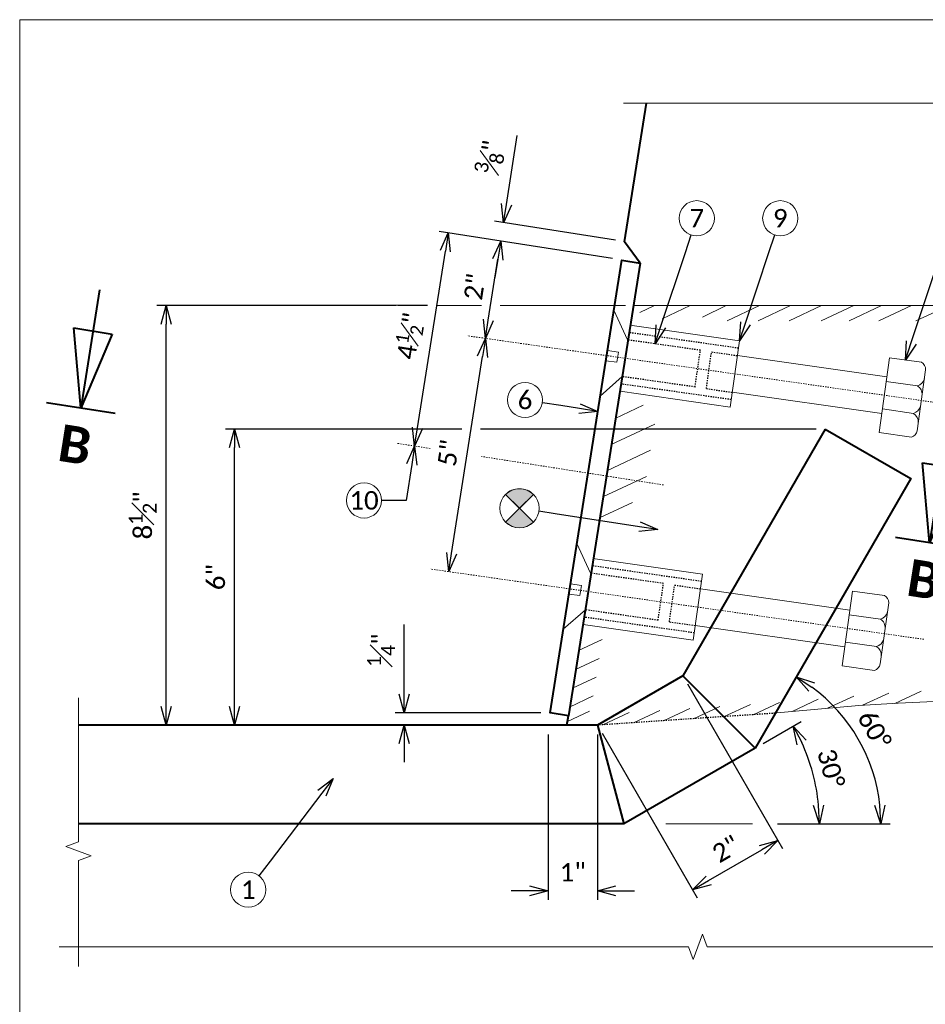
# Model space of a CAD drawing. Header units: metres. Extents: x -138 to 797, y -50 to 519.
# Tile 168 of 256: x -113 to -39, y 439 to 519. Entities that reach past the tile are written whole.
import ezdxf
from ezdxf import colors
from ezdxf.entities.mleader import LeaderData, LeaderLine
from ezdxf.enums import TextEntityAlignment as Align
from ezdxf.math import Vec2, Vec3

# ---------------------------------------------------------------- set-up
doc = ezdxf.new("R2010")
doc.units = ezdxf.units.M
doc.header["$MEASUREMENT"] = 0
doc.linetypes.add('Wisdot2', pattern=[0.125, 0.0625, -0.0625])
doc.linetypes.add('Wisdot4', pattern=[0.28125, 0.125, -0.0625, 0.03125, -0.0625])
for name, color, linetype, lineweight in [('B_ANNO', 7, 'Continuous', 18), ('B_ANNO_BREAK', 7, 'Continuous', 18), ('B_ANNO_DIM', 7, 'Continuous', 18), ('B_ANNO_SYMB', 7, 'Continuous', 18), ('B_ANNO_TEXT', 7, 'Continuous', 18), ('B_CNTR', 1, 'Wisdot4', 18), ('B_DETAIL', 7, 'Continuous', 18), ('B_DETAIL_HIDDEN', 7, 'Wisdot2', 25), ('B_DETAIL_OBJ', 7, 'Continuous', 40)]:
    doc.layers.add(name, color=color, linetype=linetype, lineweight=lineweight)
doc.layers.add('B_ANNO_NOPLOT', color=47, linetype='Continuous', lineweight=18, plot=False)
doc.styles.add('Annotative', font='calibri.ttf', dxfattribs={"height": 0.0625})
doc.styles.get("Standard").update_dxf_attribs({"font": 'calibri.ttf'})
doc.styles.add('Title', font='calibrib.ttf', dxfattribs={"height": 0.125})
doc.dimstyles.new('Annotative', dxfattribs={"dimscale": 0, "dimtxt": 0.0625, "dimasz": 0.0625, "dimexe": 0.03125, "dimexo": 0.03125, "dimgap": 0.03125, "dimtad": 1, "dimdec": 3, "dimzin": 3, "dimdsep": 46, "dimlunit": 4, "dimtxsty": 'Standard', "dimblk": 'OPEN30', "dimcen": 0.03125, "dimaunit": 1, "dimadec": 0, "dimazin": 3, "dimtfac": 0.75, "dimtdec": 3, "dimtofl": 0, "dimtmove": 0, "dimatfit": 3, "dimldrblk": 'OPEN30', "dimfxl": 1, "dimtfill": 1, "dimfrac": 1, "dimtolj": 1, "dimtzin": 0, "dimarcsym": 0})

# ---------------------------------------------------------------- blocks, each defined once
blk = doc.blocks.new('INS_JTSS_ATGRSDWK+SS_BASE')
at = {"layer": 'B_ANNO_NOPLOT', "flags": 128}
blk.add_lwpolyline([(0, 0), (0, 252), (323.9277, 252), (323.9277, 238.8552), (378, 238.8552), (378, 40.4996), (316.5708, 40.4996), (316.5708, 0)], close=True, dxfattribs=at)
at = {"style": 'Annotative'}
blk.add_attdef('DIM12', text='', height=1.5, rotation=90, dxfattribs=at).set_placement((9.8635, -92.4421), align=Align.MIDDLE_CENTER)
at = {"layer": 'B_ANNO_DIM', "lineweight": 30}
for tag, p in [('BAR1', (10.7294, -248.1165)), ('BAR3', (129.0984, -257.5272))]:
    blk.add_attdef(tag, text='', height=1.5, dxfattribs=at).set_placement(p, align=Align.TOP_LEFT)
at = {"layer": 'B_ANNO_DIM', "style": 'Annotative'}
for tag, p in [('BAR2', (96.1024, -274.8563)), ('BAR4', (122.9444, -296.1127))]:
    blk.add_attdef(tag, text='', height=1.5, dxfattribs=at).set_placement(p, align=Align.TOP_LEFT)
at = {"layer": 'B_ANNO_TEXT', "style": 'Annotative'}
for tag, p in [('SS', (321.0554, -84.683)), ('BID#', (275.9705, -312.1489))]:
    blk.add_attdef(tag, p, '', height=1.5, dxfattribs=at)
blk = doc.blocks.new('*U739')
at = {"layer": 'B_ANNO_NOPLOT', "flags": 128}
blk.add_lwpolyline([(0, 0), (0, 252), (323.9277, 252), (323.9277, 238.8552), (378, 238.8552), (378, 40.4996), (316.5708, 40.4996), (316.5708, 0)], close=True, dxfattribs=at)
blk = doc.blocks.new('stud - section A')
at = {"layer": 'B_CNTR', "ltscale": 0.75}
blk.add_line((15.214, -2.854), (-14.832, 1.873), dxfattribs=at)
at = {"layer": 'B_DETAIL'}
for p, q in [((-12.795, 5.318), (-13.996, -1.613)), ((-12.795, 5.318), (-11.712, 2.903)), ((-2.634, 2.696), (-11.521, 4.095)), ((-3.474, -2.657), (-2.634, 2.696)), ((-13.359, 2.068), (-12.466, 1.913)), ((-12.466, 1.913), (-12.605, 1.109)), ((-13.503, 1.236), (-12.605, 1.109)), ((-2.821, 1.502), (9.269, -0.398)), ((-12.181, -0.065), (-13.996, -1.613)), ((9.211, -0.771), (11.725, -1.163)), ((-3.474, -2.657), (-12.369, -1.254)), ((-3.287, -1.468), (8.808, -3.369)), ((8.868, -2.983), (11.378, -3.386))]:
    blk.add_line(p, q, dxfattribs=at)
at = {"layer": 'B_DETAIL', "flags": 128}
for points in [[(11.196, -5.316), (8.57, -4.904), (9.508, 1.139), (12.081, 0.744)], [(11.651, -4.803), (12.415, 0.14)]]:
    blk.add_lwpolyline(points, dxfattribs=at)
at = {"layer": 'B_DETAIL'}
for centre, radius, start, end in [((11.757, 0.17), 0.659, 357.39331, 60.52747), ((11.525, -0.385), 0.803, 284.40372, 345.37027), ((11.295, -1.843), 0.804, 353.67987, 57.70316), ((11.173, -2.598), 0.815, 284.61968, 344.83992), ((10.94, -4.073), 0.815, 354.2553, 57.49836), ((11.002, -4.686), 0.659, 287.13163, 349.80981)]:
    blk.add_arc(centre, radius, start, end, dxfattribs=at)
at = {"layer": 'B_DETAIL_HIDDEN', "ltscale": 0.5}
for p, q in [((-2.728, 2.1), (-11.618, 3.501)), ((-5.819, 1.979), (-11.712, 2.903)), ((-6.299, -0.994), (-5.819, 1.979)), ((-5.379, -1.138), (-4.921, 1.834)), ((-4.921, 1.834), (-2.821, 1.502)), ((-3.381, -2.062), (-12.271, -0.664)), ((-6.299, -0.994), (-12.181, -0.065)), ((-5.379, -1.138), (-3.287, -1.468))]:
    blk.add_line(p, q, dxfattribs=at)
blk = doc.blocks.new('*U63')
at = {"layer": 'B_ANNO', "lineweight": 40}
for p, q in [((0, 6.353), (0, 1.5)), ((-0.79125, 4.665), (0.79125, 4.665)), ((0, 1.5), (-0.79125, 4.665)), ((0.79125, 4.665), (0, 1.5)), ((1.404, 1.5), (-1.404, 1.5))]:
    blk.add_line(p, q, dxfattribs=at)
at = {"style": 'Title'}
blk.add_attdef('A', text='', height=1.5, dxfattribs=at).set_placement((0, 0), align=Align.MIDDLE_CENTER)
blk = doc.blocks.new('_Open30')
at = {"color": 0, "linetype": 'ByBlock', "lineweight": -2}
for p, q in [((-1, 0.268), (0, 0)), ((0, 0), (-1, -0.268)), ((0, 0), (-1, 0))]:
    blk.add_line(p, q, dxfattribs=at)
blk = doc.blocks.new('*D5752')
at = {"layer": 'B_ANNO_DIM', "color": 0, "lineweight": -2, "transparency": 16777216}
for p, q in [((35.851, 218.804), (16.673, 218.804)), ((64.566, 218.804), (37.351, 218.804)), ((17.423, 196.304), (17.423, 217.304))]:
    blk.add_line(p, q, dxfattribs=at)
at = {"layer": 'Defpoints', "color": 0, "transparency": 16777216}
for p in [(17.423, 218.804), (65.316, 218.804), (17.423, 194.804)]:
    blk.add_point(p, dxfattribs=at)
at = {"layer": 'B_ANNO_DIM', "color": 0, "lineweight": -2, "transparency": 16777216, "xscale": 1.5, "yscale": 1.5, "zscale": 1.5}
for p, rotation in [((17.423, 218.804), 90), ((17.423, 194.804), 270)]:
    blk.add_blockref('_Open30', p, dxfattribs=dict(at, rotation=rotation))
at = {"layer": 'B_ANNO_DIM', "color": 0, "transparency": 16777216, "insert": (15.905, 206.804), "char_height": 1.5, "attachment_point": 5, "rotation": 90, "bg_fill": 3, "box_fill_scale": 1.25, "bg_fill_color": 256, "bg_fill_true_color": 13158600, "bg_fill_transparency": 0}
blk.add_mtext('\\A1;6"', dxfattribs=at)
blk = doc.blocks.new('*D5730')
at = {"layer": 'B_ANNO_DIM', "color": 0, "lineweight": -2, "transparency": 16777216}
for p, q in [((33.064, 228.816), (11.119, 228.816)), ((11.869, 196.304), (11.869, 227.316))]:
    blk.add_line(p, q, dxfattribs=at)
at = {"layer": 'Defpoints', "color": 0, "transparency": 16777216}
for p in [(11.869, 228.816), (33.814, 228.816), (11.869, 194.804)]:
    blk.add_point(p, dxfattribs=at)
at = {"layer": 'B_ANNO_DIM', "color": 0, "lineweight": -2, "transparency": 16777216, "xscale": 1.5, "yscale": 1.5, "zscale": 1.5}
for p, rotation in [((11.869, 228.816), 90), ((11.869, 194.804), 270)]:
    blk.add_blockref('_Open30', p, dxfattribs=dict(at, rotation=rotation))
at = {"layer": 'B_ANNO_DIM', "color": 0, "transparency": 16777216, "insert": (9.976, 211.81), "char_height": 1.5, "attachment_point": 5, "rotation": 90, "bg_fill": 3, "box_fill_scale": 1.25, "bg_fill_color": 256, "bg_fill_true_color": 13158600, "bg_fill_transparency": 0}
blk.add_mtext('\\A1;8{\\H0.75x;\\S1#2;}"', dxfattribs=at)
blk = doc.blocks.new('*D5658')
at = {"layer": 'B_ANNO_DIM', "color": 0, "lineweight": -2, "transparency": 16777216}
for p, q in [((31.179, 197.304), (31.179, 202.966)), ((42.249, 195.804), (30.429, 195.804)), ((31.179, 193.304), (31.179, 191.804))]:
    blk.add_line(p, q, dxfattribs=at)
at = {"layer": 'Defpoints', "color": 0, "transparency": 16777216}
for p in [(31.179, 195.804), (42.999, 195.804), (31.179, 194.804)]:
    blk.add_point(p, dxfattribs=at)
at = {"layer": 'B_ANNO_DIM', "color": 0, "lineweight": -2, "transparency": 16777216, "xscale": 1.5, "yscale": 1.5, "zscale": 1.5}
for p, rotation in [((31.179, 195.804), 270), ((31.179, 194.804), 90)]:
    blk.add_blockref('_Open30', p, dxfattribs=dict(at, rotation=rotation))
at = {"layer": 'B_ANNO_DIM', "color": 0, "transparency": 16777216, "insert": (29.3, 200.885), "char_height": 1.5, "attachment_point": 5, "rotation": 90, "bg_fill": 3, "box_fill_scale": 1.25, "bg_fill_color": 256, "bg_fill_true_color": 13158600, "bg_fill_transparency": 0}
blk.add_mtext('\\A1;{\\H0.75x;\\S1#4;}"', dxfattribs=at)
blk = doc.blocks.new('*D5776')
at = {"layer": 'B_ANNO_DIM', "color": 0, "lineweight": -2, "transparency": 16777216}
for p, q in [((42.84, 194.054), (42.84, 180.627)), ((46.84, 194.054), (46.84, 180.627)), ((41.34, 181.377), (39.84, 181.377)), ((48.34, 181.377), (49.84, 181.377))]:
    blk.add_line(p, q, dxfattribs=at)
at = {"layer": 'Defpoints', "color": 0, "transparency": 16777216}
for p in [(42.84, 194.804), (46.84, 194.804), (46.84, 181.377)]:
    blk.add_point(p, dxfattribs=at)
at = {"layer": 'B_ANNO_DIM', "color": 0, "lineweight": -2, "transparency": 16777216, "xscale": 1.5, "yscale": 1.5, "zscale": 1.5}
blk.add_blockref('_Open30', (42.84, 181.377), dxfattribs=at)
at = {"layer": 'B_ANNO_DIM', "color": 0, "lineweight": -2, "transparency": 16777216, "xscale": 1.5, "yscale": 1.5, "zscale": 1.5, "rotation": 180}
blk.add_blockref('_Open30', (46.84, 181.377), dxfattribs=at)
at = {"layer": 'B_ANNO_DIM', "color": 0, "transparency": 16777216, "insert": (44.84, 182.879), "char_height": 1.5, "attachment_point": 5, "bg_fill": 3, "box_fill_scale": 1.25, "bg_fill_color": 256, "bg_fill_true_color": 13158600, "bg_fill_transparency": 0}
blk.add_mtext('\\A1;1"', dxfattribs=at)
blk = doc.blocks.new('*D5763')
at = {"layer": 'B_ANNO_DIM', "color": 0, "lineweight": -2, "transparency": 16777216}
for p, q in [((48.071, 232.624), (34.003, 234.838)), ((32.256, 218.912), (34.511, 233.24))]:
    blk.add_line(p, q, dxfattribs=at)
at = {"layer": 'Defpoints', "color": 0, "transparency": 16777216}
for p in [(34.744, 234.721), (48.812, 232.508), (32.023, 217.43)]:
    blk.add_point(p, dxfattribs=at)
at = {"layer": 'B_ANNO_DIM', "color": 0, "lineweight": -2, "transparency": 16777216, "xscale": 1.5, "yscale": 1.5, "zscale": 1.5}
for p, rotation in [((34.744, 234.721), 81.05764922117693), ((32.023, 217.43), 261.0576492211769)]:
    blk.add_blockref('_Open30', p, dxfattribs=dict(at, rotation=rotation))
at = {"layer": 'B_ANNO_DIM', "color": 0, "transparency": 16777216, "insert": (31.595, 226.357), "char_height": 1.5, "attachment_point": 5, "rotation": 81.05765, "bg_fill": 3, "box_fill_scale": 1.25, "bg_fill_color": 256, "bg_fill_true_color": 13158600, "bg_fill_transparency": 0}
blk.add_mtext('\\A1;4{\\H0.7x;\\S1#2;}"', dxfattribs=at)
blk = doc.blocks.new('*D5808')
at = {"layer": 'B_ANNO_DIM', "color": 0, "lineweight": -2, "transparency": 16777216}
blk.add_line((35.016, 208.731), (37.525, 224.679), dxfattribs=at)
at = {"layer": 'Defpoints', "color": 0, "transparency": 16777216}
for p in [(37.758, 226.161), (37.758, 226.161), (34.783, 207.249)]:
    blk.add_point(p, dxfattribs=at)
at = {"layer": 'B_ANNO_DIM', "color": 0, "lineweight": -2, "transparency": 16777216, "xscale": 1.5, "yscale": 1.5, "zscale": 1.5}
for p, rotation in [((37.758, 226.161), 81.05764922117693), ((34.783, 207.249), 261.0576492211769)]:
    blk.add_blockref('_Open30', p, dxfattribs=dict(at, rotation=rotation))
at = {"layer": 'B_ANNO_DIM', "color": 0, "transparency": 16777216, "insert": (34.767, 216.869), "char_height": 1.5, "attachment_point": 5, "rotation": 81.05765, "bg_fill": 3, "box_fill_scale": 1.25, "bg_fill_color": 256, "bg_fill_true_color": 13158600, "bg_fill_transparency": 0}
blk.add_mtext('\\A1;5"', dxfattribs=at)
blk = doc.blocks.new('*D5698')
at = {"layer": 'B_ANNO_DIM', "color": 0, "lineweight": -2, "transparency": 16777216}
blk.add_line((37.992, 227.643), (38.767, 232.57), dxfattribs=at)
at = {"layer": 'Defpoints', "color": 0, "transparency": 16777216}
for p in [(39, 234.052), (39, 234.052), (37.758, 226.161)]:
    blk.add_point(p, dxfattribs=at)
at = {"layer": 'B_ANNO_DIM', "color": 0, "lineweight": -2, "transparency": 16777216, "xscale": 1.5, "yscale": 1.5, "zscale": 1.5}
for p, rotation in [((39, 234.052), 81.05764922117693), ((37.758, 226.161), 261.0576492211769)]:
    blk.add_blockref('_Open30', p, dxfattribs=dict(at, rotation=rotation))
at = {"layer": 'B_ANNO_DIM', "color": 0, "transparency": 16777216, "insert": (36.89, 230.341), "char_height": 1.5, "attachment_point": 5, "rotation": 81.05765, "bg_fill": 3, "box_fill_scale": 1.25, "bg_fill_color": 256, "bg_fill_true_color": 13158600, "bg_fill_transparency": 0}
blk.add_mtext('\\A1;2"', dxfattribs=at)
blk = doc.blocks.new('*D5828')
at = {"layer": 'B_ANNO_DIM', "color": 0, "lineweight": -2, "transparency": 16777216}
for p, q in [((39.467, 237.02), (40.347, 242.613)), ((48.306, 234.111), (38.493, 235.655)), ((38.767, 232.57), (38.534, 231.088))]:
    blk.add_line(p, q, dxfattribs=at)
at = {"layer": 'Defpoints', "color": 0, "transparency": 16777216}
for p in [(39.234, 235.539), (39, 234.052), (49.047, 233.994)]:
    blk.add_point(p, dxfattribs=at)
at = {"layer": 'B_ANNO_DIM', "color": 0, "lineweight": -2, "transparency": 16777216, "xscale": 1.5, "yscale": 1.5, "zscale": 1.5}
for p, rotation in [((39.234, 235.539), 261.0576492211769), ((39, 234.052), 81.0576492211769)]:
    blk.add_blockref('_Open30', p, dxfattribs=dict(at, rotation=rotation))
at = {"layer": 'B_ANNO_DIM', "color": 0, "transparency": 16777216, "insert": (38.144, 240.853), "char_height": 1.5, "attachment_point": 5, "rotation": 81.05765, "bg_fill": 3, "box_fill_scale": 1.25, "bg_fill_color": 256, "bg_fill_true_color": 13158600, "bg_fill_transparency": 0}
blk.add_mtext('\\A1;{\\H0.75x;\\S3#8;}"', dxfattribs=at)
blk = doc.blocks.new('*D5708')
at = {"layer": 'B_ANNO_DIM', "color": 0, "lineweight": -2, "transparency": 16777216}
for p, q in [((54.139, 198.154), (61.855, 184.799)), ((47.215, 194.154), (54.931, 180.799)), ((55.855, 182.199), (60.181, 184.698))]:
    blk.add_line(p, q, dxfattribs=at)
at = {"layer": 'Defpoints', "color": 0, "transparency": 16777216}
for p in [(53.764, 198.804), (46.84, 194.804), (61.48, 185.448)]:
    blk.add_point(p, dxfattribs=at)
at = {"layer": 'B_ANNO_DIM', "color": 0, "lineweight": -2, "transparency": 16777216, "xscale": 1.5, "yscale": 1.5, "zscale": 1.5}
for p, rotation in [((61.48, 185.448), 30.01505856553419), ((54.556, 181.448), 210.0150585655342)]:
    blk.add_blockref('_Open30', p, dxfattribs=dict(at, rotation=rotation))
at = {"layer": 'B_ANNO_DIM', "color": 0, "transparency": 16777216, "insert": (57.264, 184.754), "char_height": 1.5, "attachment_point": 5, "rotation": 30.01506, "bg_fill": 3, "box_fill_scale": 1.25, "bg_fill_color": 256, "bg_fill_true_color": 13158600, "bg_fill_transparency": 0}
blk.add_mtext('\\A1;2"', dxfattribs=at)
blk = doc.blocks.new('*D5778')
at = {"layer": 'B_ANNO_DIM', "color": 0, "lineweight": -2, "transparency": 16777216}
blk.add_line((60.274, 193.319), (63.368, 195.105), dxfattribs=at)
blk.add_arc((48.988, 186.804), 15.853, 5.42316, 24.57402, dxfattribs=at)
at = {"layer": 'Defpoints', "color": 0, "transparency": 16777216}
for p in [(59.624, 192.944), (55.118, 190.343), (61.749, 186.804), (66.297, 186.804)]:
    blk.add_point(p, dxfattribs=at)
at = {"layer": 'B_ANNO_DIM', "color": 0, "lineweight": -2, "transparency": 16777216, "xscale": 1.5, "yscale": 1.5, "zscale": 1.5}
for p, rotation in [((62.718, 194.73), 117.2856033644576), ((64.842, 186.804), 272.7115786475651)]:
    blk.add_blockref('_Open30', p, dxfattribs=dict(at, rotation=rotation))
at = {"layer": 'B_ANNO_DIM', "color": 0, "transparency": 16777216, "insert": (65.768, 191.3), "char_height": 1.5, "attachment_point": 5, "rotation": 284.99859, "bg_fill": 3, "box_fill_scale": 1.25, "bg_fill_color": 256, "bg_fill_true_color": 13158600, "bg_fill_transparency": 0}
blk.add_mtext('\\A1;30°', dxfattribs=at)
at = {"layer": 'Defpoints', "color": 0, "transparency": 16777216}
blk.add_point((64.601, 189.556), dxfattribs=at)
blk = doc.blocks.new('circle half diag solid')
at = {"layer": 'B_ANNO_SYMB'}
h = blk.add_hatch(color=256, dxfattribs=at)
h.dxf.hatch_style = 1
h.paths.add_polyline_path([(1.123, 1.123), (1.123, 1.124, 0.414216), (-1.123, 1.124), (-1.123, 1.123), (0, 0)])
h.paths.add_polyline_path([(0, 0), (-1.122, -1.122, 0.413943), (1.122, -1.122)])
for p, q in [((-1.123, 1.123), (1.123, -1.123)), ((1.123, 1.123), (-1.123, -1.123))]:
    blk.add_line(p, q, dxfattribs=at)
at = {"layer": 'B_ANNO_SYMB', "flags": 128}
for points in [[(0, 0), (1.123, 1.123), (1.123, 1.124, 0.414216), (-1.123, 1.124), (-1.123, 1.123), (0, 0)], [(1.123, -1.123), (0, 0), (-1.123, -1.123), (-1.123, -1.122, 0.414211), (1.123, -1.123)]]:
    blk.add_lwpolyline(points, format="xyb", dxfattribs=at)
at = {"layer": 'B_ANNO_SYMB'}
blk.add_circle((0, 0.001), 1.588, dxfattribs=at)
blk = doc.blocks.new('*D5689')
at = {"layer": 'B_ANNO_DIM', "color": 0, "lineweight": -2, "transparency": 16777216}
blk.add_line((61.447, 186.804), (70.578, 186.804), dxfattribs=at)
blk.add_arc((56.078, 186.804), 13.75, 6.25345, 53.73587, dxfattribs=at)
at = {"layer": 'Defpoints', "color": 0, "transparency": 16777216}
for p in [(72.248, 214.8), (59.624, 192.944), (68.999, 191.506), (4.772, 186.804), (60.697, 186.804)]:
    blk.add_point(p, dxfattribs=at)
at = {"layer": 'B_ANNO_DIM', "color": 0, "lineweight": -2, "transparency": 16777216, "xscale": 1.5, "yscale": 1.5, "zscale": 1.5}
for p, rotation in [((62.955, 198.711), 146.8625937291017), ((69.828, 186.804), 273.1267263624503)]:
    blk.add_blockref('_Open30', p, dxfattribs=dict(at, rotation=rotation))
at = {"layer": 'B_ANNO_DIM', "color": 0, "transparency": 16777216, "insert": (69.301, 194.437), "char_height": 1.5, "attachment_point": 5, "rotation": 299.99466}
blk.add_mtext('\\A1;60°', dxfattribs=at)
blk = doc.blocks.new('*U5621')
at = {"layer": 'B_ANNO_BREAK', "flags": 128}
for points in [[(103.1586, 245.2228), (76.8229, 245.2228), (76.4476, 246.2538), (75.6971, 244.1919), (75.3219, 245.2228), (48.9477, 245.2228)], [(4.7722, 175.242), (4.7722, 183.8393), (5.8031, 184.2146), (3.7412, 184.965), (4.7722, 185.3403), (4.7722, 197.0216)], [(141.1604, 176.8208), (94.5185, 176.8208), (94.1433, 177.8518), (93.3928, 175.7899), (93.0176, 176.8208), (55.7364, 176.8208), (55.3612, 177.8518), (54.6107, 175.7899), (54.2355, 176.8208), (3.2127, 176.8208)]]:
    blk.add_lwpolyline(points, dxfattribs=at)
at = {"layer": 'B_ANNO_DIM'}
blk.add_line((59.4177, 186.8038), (52.3782, 186.8038), dxfattribs=at)
at = {"layer": 'B_ANNO_NOPLOT', "flags": 128}
blk.add_lwpolyline([(0, 0), (0, 252), (323.9277, 252), (323.9277, 238.8552), (378, 238.8552), (378, 40.4996), (316.5708, 40.4996), (316.5708, 0)], close=True, dxfattribs=at)
at = {"layer": 'B_ANNO_SYMB'}
for centre in [(54.8959, 235.9014), (61.6624, 235.9014), (18.5253, 181.4595)]:
    blk.add_circle(centre, 1.4255, dxfattribs=at)
at = {"layer": 'B_CNTR'}
for p, q in [((33.2832, 217.2334), (30.6176, 217.6495)), ((52.2029, 214.2797), (37.4318, 216.5857))]:
    blk.add_line(p, q, dxfattribs=at)
at = {"layer": 'B_DETAIL'}
for p, q in [((49.7511, 228.8158), (99.7795, 228.8158)), ((50.2668, 228.2588), (51.4615, 228.8158)), ((52.1004, 227.757), (54.3713, 228.8158)), ((55.3477, 227.8798), (57.2811, 228.8158)), ((57.3486, 227.5925), (59.9724, 228.8158)), ((59.8667, 227.5925), (62.4905, 228.8158)), ((62.3847, 227.5925), (65.0085, 228.8158)), ((64.9927, 227.5925), (67.6166, 228.8158)), ((67.241, 227.5925), (69.8648, 228.8158)), ((69.6692, 227.5925), (72.293, 228.8158)), ((72.6632, 227.5746), (75.3253, 228.8158)), ((48.2753, 219.6678), (50.5616, 220.7353)), ((47.9445, 217.5518), (51.4845, 219.2038)), ((47.6127, 215.4318), (51.1527, 217.0838)), ((47.2745, 213.3158), (50.8065, 214.9638)), ((47.0087, 211.5998), (49.6847, 212.8478)), ((45.3117, 200.8432), (47.2317, 201.7392)), ((45.066, 199.3114), (46.986, 200.2074)), ((44.8293, 197.7969), (46.7493, 198.6929)), ((68.3306, 196.4117), (70.4619, 197.4054)), ((70.9471, 196.5651), (73.0784, 197.5587)), ((44.5822, 196.2701), (46.5022, 197.1661))]:
    blk.add_line(p, q, dxfattribs=at)
at = {"layer": 'B_DETAIL', "flags": 128}
blk.add_lwpolyline([(83.7797, 196.5947), (83.5012, 196.6048), (76.4603, 196.821), (71.2123, 196.5806), (68.0286, 196.394), (61.0994, 195.771)], dxfattribs=at)
at = {"layer": 'B_DETAIL_HIDDEN'}
blk.add_line((61.2572, 195.771), (46.8402, 194.8038), dxfattribs=at)
at = {"layer": 'B_DETAIL_OBJ'}
for p, q in [((59.6242, 192.9438), (53.7642, 198.8038)), ((44.3641, 194.8038), (44.4852, 195.5683)), ((46.8402, 194.8038), (48.9882, 186.8038))]:
    blk.add_line(p, q, dxfattribs=at)
at = {"layer": 'B_DETAIL_OBJ', "flags": 128}
for points in [[(50.2985, 232.2723), (49.0473, 233.9945), (50.8257, 245.2228)], [(65.3162, 218.8038), (72.2482, 214.7998), (59.6242, 192.9438), (48.9882, 186.8038), (4.7722, 186.8038)], [(65.3162, 218.8038), (53.7642, 198.8038), (46.8402, 194.8038), (4.7722, 194.8038)]]:
    blk.add_lwpolyline(points, dxfattribs=at)
blk.add_lwpolyline([(50.2985, 232.2723), (44.4852, 195.5683), (42.9985, 195.8038), (48.8119, 232.5078)], close=True, dxfattribs=at)
at = {"color": 7, "linetype": 'Continuous', "lineweight": 18, "rotation": 0.8302470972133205}
blk.add_blockref('stud - section A', (58.0431, 204.394), dxfattribs=at)
at = {"layer": 'B_ANNO_DIM', "xscale": 2, "yscale": 2, "zscale": 2, "rotation": 350.9780359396}
for p in [(4.4843, 217.544), (73.3024, 206.6173)]:
    blk.add_blockref('*U63', p, dxfattribs=at).add_auto_attribs({'A': 'B'})
at = {"layer": 'B_ANNO_TEXT', "char_height": 1.5, "width": 3.563823, "attachment_point": 5, "style": 'Annotative'}
for s, insert in [('7', (54.8959, 235.9014)), ('9', (61.6624, 235.9014)), ('1', (18.5253, 181.4595))]:
    blk.add_mtext(s, dxfattribs=dict(at, insert=insert))
at = {"layer": 'B_ANNO_TEXT', "style": 'Annotative'}
blk.add_attdef('DIM8', text='', height=1.5, dxfattribs=at).set_placement((182.277, 126.1044), align=Align.MIDDLE_CENTER)
blk.add_attdef('DIM10', text='', height=1.5, rotation=300, dxfattribs=at).set_placement((32.2459, 105.4056), align=Align.MIDDLE_CENTER)
at = {"layer": 'B_ANNO_DIM'}
ml = blk.add_multileader_mtext('Standard', dxfattribs=at)
ml.set_content('', color=256)
ml.set_leader_properties()
ml.set_arrow_properties(name='OPEN30')
ml.build(insert=Vec2(0, 0))
ml.multileader.update_dxf_attribs({"text_right_attachment_type": 3, "dogleg_length": 0.0625, "arrow_head_size": 1.5, "scale": 24})
ctx = ml.context
ctx.base_point, ctx.scale, ctx.char_height, ctx.arrow_head_size, ctx.landing_gap_size, ctx.plane_origin, ctx.plane_x_axis, ctx.plane_y_axis = Vec3(54.9194, 235.9721), 24, 1.5, 1.5, 0.75, Vec3(52.8799, 229.8237), Vec3(-0.3148326, -0.9491472), Vec3(0.9491472, -0.3148326)
ctx.right_attachment = 3
notes = []
notes.append((ctx, [(0, (1, 1, 0), (53.9749, 233.1247), (0.3148326, 0.9491472), 1.5, [(0, [(51.5185, 225.7195), (53.9749, 233.1247), (53.9749, 233.1247)], 0, [])])]))
ctx.mtext.insert, ctx.mtext.text_direction, ctx.mtext.rotation, ctx.mtext.flow_direction = Vec3(55.3951, 235.0241), Vec3(-0.3148326, -0.9491472), 4.3921087, 5
ml = blk.add_multileader_mtext('Standard', dxfattribs=at)
ml.set_content('', color=256)
ml.set_leader_properties()
ml.set_arrow_properties(name='OPEN30')
ml.build(insert=Vec2(0, 0))
ml.multileader.update_dxf_attribs({"text_right_attachment_type": 3, "dogleg_length": 0.0625, "arrow_head_size": 1.5, "scale": 24})
ctx = ml.context
ctx.base_point, ctx.scale, ctx.char_height, ctx.arrow_head_size, ctx.landing_gap_size, ctx.plane_origin, ctx.plane_x_axis, ctx.plane_y_axis = Vec3(61.6859, 235.9721), 24, 1.5, 1.5, 0.75, Vec3(59.6464, 229.8237), Vec3(-0.3148326, -0.9491472), Vec3(0.9491472, -0.3148326)
ctx.right_attachment = 3
notes.append((ctx, [(0, (1, 1, 0), (60.7414, 233.1247), (0.3148326, 0.9491472), 1.5, [(0, [(58.3652, 225.961), (60.7414, 233.1247), (60.7414, 233.1247)], 0, [])])]))
ctx.mtext.insert, ctx.mtext.text_direction, ctx.mtext.rotation, ctx.mtext.flow_direction = Vec3(62.1616, 235.0241), Vec3(-0.3148326, -0.9491472), 4.3921087, 5
ml = blk.add_multileader_mtext('Standard', dxfattribs=at)
ml.set_content('', color=256)
ml.set_leader_properties()
ml.set_arrow_properties(name='OPEN30')
ml.build(insert=Vec2(0, 0))
ml.multileader.update_dxf_attribs({"text_right_attachment_type": 3, "dogleg_length": 0.0625, "arrow_head_size": 1.5, "scale": 24})
ctx = ml.context
ctx.base_point, ctx.scale, ctx.char_height, ctx.arrow_head_size, ctx.landing_gap_size, ctx.plane_origin, ctx.plane_x_axis, ctx.plane_y_axis = Vec3(75.6557, 235.9721), 24, 1.5, 1.5, 0.75, Vec3(73.6162, 229.8237), Vec3(-0.3148326, -0.9491472), Vec3(0.9491472, -0.3148326)
ctx.right_attachment = 3
notes.append((ctx, [(0, (1, 1, 0), (74.7112, 233.1247), (0.3148326, 0.9491472), 1.5, [(0, [(71.8176, 224.4011), (74.7112, 233.1247), (74.7112, 233.1247)], 0, [])])]))
ctx.mtext.insert, ctx.mtext.text_direction, ctx.mtext.rotation, ctx.mtext.flow_direction = Vec3(76.1314, 235.0241), Vec3(-0.3148326, -0.9491472), 4.3921087, 5
ml = blk.add_multileader_mtext('Standard', dxfattribs=at)
ml.set_content('', color=256)
ml.set_leader_properties()
ml.set_arrow_properties(name='OPEN30')
ml.build(insert=Vec2(0, 0))
ml.multileader.update_dxf_attribs({"text_right_attachment_type": 3, "dogleg_length": 0.0625, "arrow_head_size": 1.5, "scale": 24})
ctx = ml.context
ctx.base_point, ctx.scale, ctx.char_height, ctx.arrow_head_size, ctx.landing_gap_size, ctx.plane_origin, ctx.plane_x_axis, ctx.plane_y_axis = Vec3(18.48, 181.4004), 24, 1.5, 1.5, 0.75, Vec3(22.4137, 186.5471), Vec3(0.6072518, 0.7945095), Vec3(-0.7945095, 0.6072518)
ctx.right_attachment = 3
notes.append((ctx, [(0, (1, 1, 0), (20.3018, 183.7839), (-0.6072518, -0.7945095), 1.5, [(0, [(25.4142, 190.4728), (20.3018, 183.7839), (20.3018, 183.7839)], 0, [])])]))
ctx.mtext.insert, ctx.mtext.text_direction, ctx.mtext.rotation, ctx.mtext.flow_direction = Vec3(18.3396, 182.4517), Vec3(0.6072518, 0.7945095), 0.9181994, 5
for ctx, leaders in notes:
    for number, flags, end, landing, length, lines in leaders:
        leader = LeaderData()
        leader.index, (leader.has_last_leader_line, leader.has_dogleg_vector, leader.attachment_direction) = number, flags
        leader.last_leader_point, leader.dogleg_vector, leader.dogleg_length = Vec3(end), Vec3(landing), length
        for number, points, colour, breaks in lines:
            line = LeaderLine()
            line.index, line.vertices, line.color, line.breaks = number, Vec3.list(points), colors.encode_raw_color(colour), breaks
            leader.lines.append(line)
        ctx.leaders.append(leader)
dim = blk.add_linear_dim(base=(17.4226, 218.8038), p1=(17.4226, 194.8038), p2=(65.3162, 218.8038), angle=90, dimstyle='Annotative', override={"dimlfac": 0.25}, dxfattribs=at)
dim.commit()
dim.dimension.update_dxf_attribs({"geometry": '*D5752', "text_midpoint": (15.9047, 206.8038)})
at = {"layer": 'B_DETAIL'}
for p, q in [((62.6196, 195.9077), (64.751, 196.9014)), ((65.5031, 196.167), (67.6344, 197.1606))]:
    blk.add_line(p, q, dxfattribs=at)
blk.add_blockref('circle half diag solid', (40.5221, 212.3843))
at = {"layer": 'B_ANNO_DIM'}
dim = blk.add_linear_dim(base=(11.8692, 228.8158), p1=(11.8692, 194.8038), p2=(33.8145, 228.8158), angle=90, dimstyle='Annotative', override={"dimlfac": 0.25}, dxfattribs=at)
dim.commit()
dim.dimension.update_dxf_attribs({"geometry": '*D5730', "text_midpoint": (9.9763, 211.8098)})
ml = blk.add_multileader_mtext('Standard', dxfattribs=at)
ml.set_content('', color=256)
ml.set_leader_properties()
ml.set_arrow_properties(name='OPEN30')
ml.build(insert=Vec2(0, 0))
ml.multileader.update_dxf_attribs({"text_right_attachment_type": 3, "dogleg_length": 0.0625, "arrow_head_size": 1.5, "scale": 24})
ctx = ml.context
ctx.base_point, ctx.scale, ctx.char_height, ctx.arrow_head_size, ctx.landing_gap_size, ctx.plane_origin, ctx.plane_x_axis, ctx.plane_y_axis = Vec3(40.609, 212.3711), 24, 1.5, 1.5, 0.75, Vec3(46.8508, 211.411), Vec3(0.9883773, -0.1520209), Vec3(0.1520209, 0.9883773)
ctx.right_attachment = 3
notes = []
notes.append((ctx, [(0, (1, 1, 0), (43.4134, 211.9397), (-0.9883773, 0.1520209), 1.3374, [(0, [(51.7345, 210.6599), (43.4134, 211.9397), (43.4134, 211.9397)], 0, [])])]))
ctx.mtext.insert, ctx.mtext.text_direction, ctx.mtext.rotation, ctx.mtext.flow_direction = Vec3(41.4643, 212.9983), Vec3(0.9883773, -0.1520209), 6.1305727, 5
for ctx, leaders in notes:
    for number, flags, end, landing, length, lines in leaders:
        leader = LeaderData()
        leader.index, (leader.has_last_leader_line, leader.has_dogleg_vector, leader.attachment_direction) = number, flags
        leader.last_leader_point, leader.dogleg_vector, leader.dogleg_length = Vec3(end), Vec3(landing), length
        for number, points, colour, breaks in lines:
            line = LeaderLine()
            line.index, line.vertices, line.color, line.breaks = number, Vec3.list(points), colors.encode_raw_color(colour), breaks
            leader.lines.append(line)
        ctx.leaders.append(leader)
at = {"layer": 'B_ANNO_SYMB'}
blk.add_circle((27.919, 213.0189), 1.4255, dxfattribs=at)
at = {"layer": 'B_ANNO_TEXT', "insert": (27.919, 213.0189), "char_height": 1.5, "width": 3.563823, "attachment_point": 5, "style": 'Annotative'}
blk.add_mtext('10', dxfattribs=at)
at = {"layer": 'B_ANNO_DIM'}
dim = blk.add_linear_dim(base=(34.7438, 234.7215), p1=(32.0229, 217.4301), p2=(48.8119, 232.5078), angle=81.057649, text='4{\\H0.7x;\\S1#2;}"', dimstyle='Annotative', override={"dimlfac": 0.25}, dxfattribs=at)
dim.commit()
dim.dimension.update_dxf_attribs({"geometry": '*D5763', "text_midpoint": (31.5954, 226.3571)})
dim = blk.add_linear_dim(base=(31.1793, 195.8038), p1=(31.1793, 194.8038), p2=(42.9985, 195.8038), angle=90, dimstyle='Annotative', override={"dimlfac": 0.25}, dxfattribs=at)
dim.commit()
dim.dimension.update_dxf_attribs({"geometry": '*D5658', "text_midpoint": (29.3004, 200.8849)})
at = {"layer": 'B_ANNO_SYMB'}
blk.add_circle((40.9722, 221.1648), 1.4255, dxfattribs=at)
at = {"color": 7, "linetype": 'Continuous', "lineweight": 18, "rotation": 0.8302470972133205}
blk.add_blockref('stud - section A', (61.038, 223.3033), dxfattribs=at)
at = {"layer": 'B_ANNO_TEXT', "insert": (40.9722, 221.1648), "char_height": 1.5, "width": 3.563823, "attachment_point": 5, "style": 'Annotative'}
blk.add_mtext('6', dxfattribs=at)
at = {"layer": 'B_ANNO_DIM'}
dim = blk.add_linear_dim(base=(37.7584, 226.161), p1=(34.7825, 207.249), p2=(37.7584, 226.161), angle=81.057649, text='5"', dimstyle='Annotative', override={"dimlfac": 0.25}, dxfattribs=at)
dim.commit()
dim.dimension.update_dxf_attribs({"geometry": '*D5808', "text_midpoint": (36.2593, 216.6341), "dimtype": 160})
dim = blk.add_linear_dim(base=(46.8402, 181.3775), p1=(42.8402, 194.8038), p2=(46.8402, 194.8038), dimstyle='Annotative', override={"dimlfac": 0.25}, dxfattribs=at)
dim.commit()
dim.dimension.update_dxf_attribs({"geometry": '*D5776', "text_midpoint": (44.8402, 181.3775), "dimtype": 160})
ml = blk.add_multileader_mtext('Standard', dxfattribs=at)
ml.set_content('', color=256)
ml.set_leader_properties()
ml.set_arrow_properties(name='OPEN30')
ml.build(insert=Vec2(0, 0))
ml.multileader.update_dxf_attribs({"text_right_attachment_type": 3, "dogleg_length": 0.0625, "arrow_head_size": 1.5, "scale": 24})
ctx = ml.context
ctx.base_point, ctx.scale, ctx.char_height, ctx.arrow_head_size, ctx.landing_gap_size, ctx.plane_origin, ctx.plane_x_axis, ctx.plane_y_axis = Vec3(40.8986, 221.1765), 24, 1.5, 1.5, 0.75, Vec3(47.2967, 220.1631), Vec3(0.9876883, -0.1564345), Vec3(0.1564345, 0.9876883)
ctx.right_attachment = 3
notes = []
notes.append((ctx, [(0, (1, 1, 0), (43.8617, 220.7072), (-0.9876883, 0.1564345), 1.5, [(0, [(46.8674, 220.2311), (43.8617, 220.7072), (43.8617, 220.7072)], 0, [])])]))
ctx.mtext.insert, ctx.mtext.text_direction, ctx.mtext.rotation, ctx.mtext.flow_direction = Vec3(41.7567, 221.7999), Vec3(0.9876883, -0.1564345), 6.1261057, 5
ml = blk.add_multileader_mtext('Standard', dxfattribs=at)
ml.set_content('', color=256)
ml.set_leader_properties()
ml.set_arrow_properties(name='OPEN30')
ml.build(insert=Vec2(0, 0))
ml.multileader.update_dxf_attribs({"text_right_attachment_type": 3, "dogleg_length": 0.0625, "arrow_head_size": 1.5, "scale": 24})
ctx = ml.context
ctx.base_point, ctx.scale, ctx.char_height, ctx.arrow_head_size, ctx.landing_gap_size, ctx.plane_origin = Vec3(27.8445, 213.0189), 24, 1.5, 1.5, 0.75, Vec3(32.0229, 217.4301)
ctx.right_attachment = 3
notes.append((ctx, [(0, (1, 1, 0), (30.8445, 213.0189), (-1, 0), 1.5, [(0, [(32.0229, 217.4301), (31.3288, 213.0189), (31.0984, 213.0189)], 0, [])])]))
ctx.mtext.insert, ctx.mtext.flow_direction = Vec3(28.5945, 213.7689), 5
for ctx, leaders in notes:
    for number, flags, end, landing, length, lines in leaders:
        leader = LeaderData()
        leader.index, (leader.has_last_leader_line, leader.has_dogleg_vector, leader.attachment_direction) = number, flags
        leader.last_leader_point, leader.dogleg_vector, leader.dogleg_length = Vec3(end), Vec3(landing), length
        for number, points, colour, breaks in lines:
            line = LeaderLine()
            line.index, line.vertices, line.color, line.breaks = number, Vec3.list(points), colors.encode_raw_color(colour), breaks
            leader.lines.append(line)
        ctx.leaders.append(leader)
at = {"layer": 'B_CNTR'}
blk.add_line((43.1854, 206.0516), (33.2778, 207.4634), dxfattribs=at)
at = {"layer": 'B_DETAIL'}
blk.add_line((44.412, 195.1064), (46.2092, 195.9442), dxfattribs=at)
at = {"layer": 'B_ANNO_DIM'}
for base, p1, p2, angle, picture, middle in [((39, 234.0517), (37.7584, 226.161), (39, 234.0517), 81.057649, '*D5698', (38.3792, 230.1064)), ((61.4797, 185.4482), (46.8402, 194.8038), (53.7642, 198.8038), 30.015059, '*D5708', (58.0177, 183.4482))]:
    dim = blk.add_linear_dim(base=base, p1=p1, p2=p2, angle=angle, dimstyle='Annotative', override={"dimlfac": 0.25}, dxfattribs=at)
    dim.commit()
    dim.dimension.update_dxf_attribs({"geometry": picture, "text_midpoint": middle, "dimtype": 160})
for p, q in [((33.8145, 228.8158), (37.4523, 228.8158)), ((38.9501, 228.8158), (49.1241, 228.8158))]:
    blk.add_line(p, q, dxfattribs=at)
at = {"layer": 'B_CNTR'}
blk.add_line((46.1803, 224.9609), (36.2727, 226.3727), dxfattribs=at)
at = {"layer": 'B_DETAIL'}
for p, q in [((59.4646, 195.6508), (61.596, 196.6445)), ((47.2776, 194.8332), (49.4089, 195.8268)), ((49.7719, 195.0005), (51.9032, 195.9942)), ((52.2112, 195.1642), (54.3426, 196.1578))]:
    blk.add_line(p, q, dxfattribs=at)
at = {"layer": 'B_ANNO_DIM'}
dim = blk.add_linear_dim(base=(39.234, 235.5386), p1=(39, 234.0517), p2=(49.0473, 233.9945), angle=81.057649, dimstyle='Annotative', override={"dimlfac": 0.25}, dxfattribs=at)
dim.commit()
dim.dimension.update_dxf_attribs({"geometry": '*D5828', "text_midpoint": (38.1442, 240.8533)})
dim = blk.add_angular_dim_2l(base=(64.6008, 189.5565), line1=((66.2969, 186.8038), (61.7493, 186.8038)), line2=((55.1182, 190.3426), (59.6242, 192.9438)), dimstyle='Annotative', override={"dimse2": 1}, dxfattribs=at)
dim.commit()
dim.dimension.update_dxf_attribs({"geometry": '*D5778', "text_midpoint": (65.7682, 191.2996)})
at = {"layer": 'B_DETAIL'}
for p, q in [((57.1257, 195.4939), (59.257, 196.4875)), ((54.6264, 195.3262), (56.7577, 196.3199))]:
    blk.add_line(p, q, dxfattribs=at)
at = {"layer": 'B_ANNO_DIM'}
dim = blk.add_angular_dim_2l(base=(68.999, 191.5059), line1=((72.2482, 214.7998), (59.6242, 192.9438)), line2=((60.6966, 186.8038), (4.7722, 186.8038)), dimstyle='Annotative', override={"dimtfill": 0}, dxfattribs=at)
dim.commit()
dim.dimension.update_dxf_attribs({"geometry": '*D5689', "text_midpoint": (69.3015, 194.4369)})

msp = doc.modelspace()

# ---------------------------------------------------------------- block references
msp.add_blockref('INS_JTSS_ATGRSDWK+SS_BASE', (-112.829, 266.839))

# ---------------------------------------------------------------- next in the draw order: block references
msp.add_blockref('*U739', (-112.829, 266.839))

# ---------------------------------------------------------------- next in the draw order: block references
msp.add_blockref('*U5621', (-112.829, 266.839))

doc.saveas('drawing.dxf')
